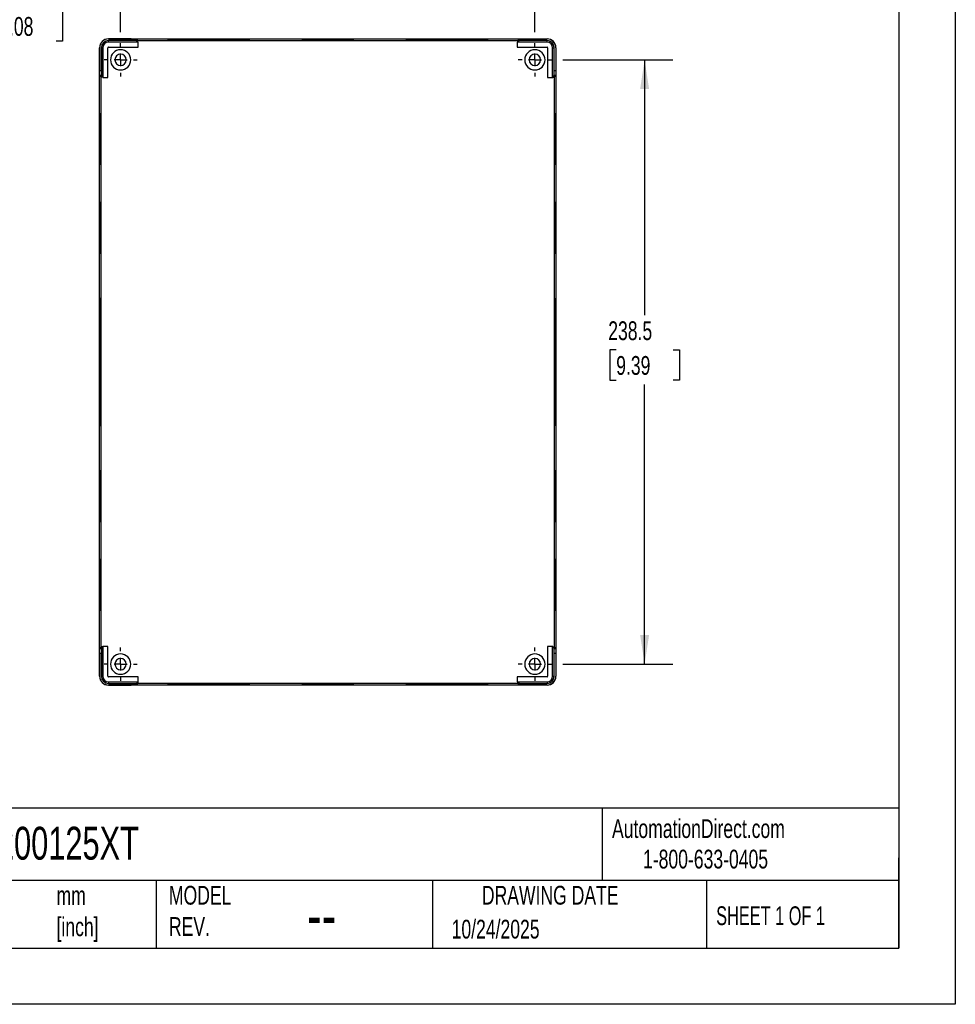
# Model space of a CAD drawing. Header units: millimetres. Extents: x 0 to 978, y 0 to 756.
# Tile 4 of 5: x 609 to 978, y 0 to 389. Entities that reach past the tile are written whole.
import ezdxf

# ---------------------------------------------------------------- set-up
doc = ezdxf.new("R2010")
doc.units = ezdxf.units.MM
doc.header["$LTSCALE"] = 3.5
doc.linetypes.add('CENTERX2', pattern=[20.32, 12.7, -2.54, 2.54, -2.54])
doc.layers.add('CENTER', color=40, linetype='CENTERX2')
doc.layers.add('DIMENSIONS', color=140, linetype='Continuous', lineweight=25)
doc.layers.add('TEXT', color=140, linetype='Continuous', lineweight=25)
doc.styles.add('SLDTEXTSTYLE0', font='TXT', dxfattribs={"width": 0.7})
doc.styles.add('SLDTEXTSTYLE1', font='TXT', dxfattribs={"width": 0.65})
doc.dimstyles.new('SLDDIMSTYLE0', dxfattribs={"dimtxt": 7.553027, "dimasz": 11.557, "dimexe": 0, "dimexo": 0.0625, "dimgap": 1.888257, "dimtad": 0, "dimtih": 1, "dimtoh": 1, "dimdec": 1, "dimrnd": 1e-09, "dimzin": 12, "dimdsep": 46, "dimtxsty": 'SLDTEXTSTYLE0', "dimsah": 1, "dimcen": 0.09, "dimadec": 0, "dimazin": 3, "dimtfac": 1, "dimtdec": 1, "dimtofl": 0, "dimtmove": 0, "dimatfit": 3, "dimfxl": 0, "dimfrac": 2, "dimtolj": 1, "dimtzin": 12, "dimarcsym": 0})
doc.dimstyles.new('SLDDIMSTYLE2', dxfattribs={"dimtxt": 7.553027, "dimasz": 11.557, "dimexe": 0, "dimexo": 0.0625, "dimgap": 1.888257, "dimtad": 0, "dimtih": 1, "dimtoh": 1, "dimdec": 1, "dimrnd": 1e-09, "dimzin": 4, "dimdsep": 46, "dimtxsty": 'SLDTEXTSTYLE0', "dimsah": 1, "dimcen": 0.09, "dimadec": 0, "dimazin": 1, "dimtfac": 1, "dimtdec": 1, "dimtmove": 0, "dimatfit": 0, "dimfxl": 0, "dimfrac": 2, "dimtolj": 1, "dimtzin": 12, "dimarcsym": 0})

# ---------------------------------------------------------------- blocks, each defined once
blk = doc.blocks.new('_D_8')
at = {"layer": 'DIMENSIONS'}
for p, q in [((567.19, 370.45), (567.19, 403.26)), ((569.19, 382.03), (569.19, 403.26)), ((567.19, 392.15), (544.96, 392.15)), ((569.19, 392.15), (590.36, 392.15)), ((600.59, 392.15), (598.06, 392.15)), ((598.06, 392.15), (598.06, 380.14)), ((623.04, 392.15), (625.58, 392.15)), ((625.58, 392.15), (625.58, 380.14)), ((598.06, 380.14), (600.59, 380.14)), ((625.58, 380.14), (623.04, 380.14))]:
    blk.add_line(p, q, dxfattribs=at)
for points in [[(567.19, 392.15), (555.63, 393.92), (555.63, 390.37)], [(569.19, 392.15), (580.74, 390.37), (580.74, 393.92)]]:
    blk.add_solid(points, dxfattribs=at)
at = {"layer": 'DIMENSIONS', "char_height": 7.408, "attachment_point": 1, "style": 'SLDTEXTSTYLE0'}
for s, insert in [('2.0', (603.74, 403.39)), ('0.08', (600.59, 389.69))]:
    blk.add_mtext(s, dxfattribs=dict(at, insert=insert))
blk = doc.blocks.new('_D_9')
at = {"layer": 'DIMENSIONS'}
for p, q in [((648.5, 383.77), (648.5, 417.24)), ((812, 383.77), (812, 417.24)), ((648.5, 406.13), (706.39, 406.13)), ((716.62, 406.13), (714.09, 406.13)), ((714.09, 406.13), (714.09, 394.12)), ((739.07, 406.13), (741.6, 406.13)), ((741.6, 406.13), (741.6, 394.12)), ((812, 406.13), (749.3, 406.13)), ((714.09, 394.12), (716.62, 394.12)), ((741.6, 394.12), (739.07, 394.12))]:
    blk.add_line(p, q, dxfattribs=at)
for points in [[(648.5, 406.13), (660.06, 404.35), (660.06, 407.9)], [(812, 406.13), (800.44, 407.9), (800.44, 404.35)]]:
    blk.add_solid(points, dxfattribs=at)
at = {"layer": 'DIMENSIONS', "char_height": 7.408, "attachment_point": 1, "style": 'SLDTEXTSTYLE0'}
for s, insert in [('163.5', (713.48, 417.37)), ('6.44', (716.62, 403.67))]:
    blk.add_mtext(s, dxfattribs=dict(at, insert=insert))
blk = doc.blocks.new('_D_10')
at = {"layer": 'DIMENSIONS'}
for p, q in [((822.99, 372.79), (866.41, 372.79)), ((855.3, 372.79), (855.3, 272.03)), ((844.08, 258.34), (841.54, 258.34)), ((841.54, 258.34), (841.54, 246.33)), ((866.52, 258.34), (869.06, 258.34)), ((869.06, 258.34), (869.06, 246.33)), ((841.54, 246.33), (844.08, 246.33)), ((869.06, 246.33), (866.52, 246.33)), ((855.3, 134.29), (855.3, 244.64)), ((822.99, 134.29), (866.41, 134.29))]:
    blk.add_line(p, q, dxfattribs=at)
for points in [[(855.3, 372.79), (853.52, 361.23), (857.08, 361.23)], [(855.3, 134.29), (857.08, 145.84), (853.52, 145.84)]]:
    blk.add_solid(points, dxfattribs=at)
at = {"layer": 'DIMENSIONS', "char_height": 7.408, "attachment_point": 1, "style": 'SLDTEXTSTYLE0'}
for s, insert in [('238.5', (840.94, 269.58)), ('9.39', (844.08, 255.88))]:
    blk.add_mtext(s, dxfattribs=dict(at, insert=insert))
blk = doc.blocks.new('SW_CENTERMARKSYMBOL_13')
at = {"layer": 'CENTER', "color": 0}
for p, q in [((0, 5.08), (0, 6.54)), ((-5.08, 0), (-6.54, 0)), ((0, 0), (-2.54, 0)), ((0, 0), (0, 2.54)), ((0, 0), (0, -2.54)), ((0, 0), (2.54, 0)), ((5.08, 0), (6.54, 0)), ((0, -5.08), (0, -6.54))]:
    blk.add_line(p, q, dxfattribs=at)
blk = doc.blocks.new('SW_CENTERMARKSYMBOL_14')
at = {"layer": 'CENTER', "color": 0}
for p, q in [((0, 5.08), (0, 6.54)), ((-5.08, 0), (-6.54, 0)), ((0, 0), (-2.54, 0)), ((0, 0), (0, 2.54)), ((0, 0), (0, -2.54)), ((0, 0), (2.54, 0)), ((5.08, 0), (6.54, 0)), ((0, -5.08), (0, -6.54))]:
    blk.add_line(p, q, dxfattribs=at)
blk = doc.blocks.new('SW_CENTERMARKSYMBOL_15')
at = {"layer": 'CENTER', "color": 0}
for p, q in [((0, 5.08), (0, 6.54)), ((-5.08, 0), (-6.54, 0)), ((0, 0), (-2.54, 0)), ((0, 0), (0, 2.54)), ((0, 0), (0, -2.54)), ((0, 0), (2.54, 0)), ((5.08, 0), (6.54, 0)), ((0, -5.08), (0, -6.54))]:
    blk.add_line(p, q, dxfattribs=at)
blk = doc.blocks.new('SW_CENTERMARKSYMBOL_16')
at = {"layer": 'CENTER', "color": 0}
for p, q in [((0, 5.08), (0, 6.54)), ((-5.08, 0), (-6.54, 0)), ((0, 0), (-2.54, 0)), ((0, 0), (0, 2.54)), ((0, 0), (0, -2.54)), ((0, 0), (2.54, 0)), ((5.08, 0), (6.54, 0)), ((0, -5.08), (0, -6.54))]:
    blk.add_line(p, q, dxfattribs=at)

msp = doc.modelspace()

# ---------------------------------------------------------------- linework, layer by layer
at = {"color": 7, "linetype": 'Continuous'}
for p, q in [((977.91, 755.66), (977.91, 0.01)), ((977.91, 0.01), (0.01, 0.01))]:
    msp.add_line(p, q, dxfattribs=at)
for p, q in [((643.7, 381.03), (643.7, 381.09)), ((643.7, 381.09), (816.8, 381.09)), ((652.72, 381.03), (643.7, 381.03)), ((652.72, 380.39), (652.72, 381.03)), ((655.29, 380.45), (654.72, 381.02)), ((654.72, 381.02), (654.72, 380.37)), ((805.78, 381.02), (805.22, 380.45)), ((805.78, 380.37), (805.78, 381.02)), ((807.78, 381.03), (816.8, 381.03)), ((807.78, 381.03), (807.78, 380.39)), ((816.8, 381.03), (816.8, 381.09)), ((640.2, 129.49), (640.2, 377.59)), ((640.25, 377.59), (640.2, 377.59)), ((640.25, 377.59), (640.25, 368.57)), ((641.5, 377.59), (640.9, 377.59)), ((640.9, 377.59), (640.9, 368.57)), ((641.5, 377.59), (641.5, 365.82)), ((643.47, 365.82), (643.47, 377.59)), ((643.47, 377.59), (643.49, 377.59)), ((643.49, 365.8), (643.49, 377.59)), ((643.7, 379.79), (643.7, 380.39)), ((652.72, 380.39), (643.7, 380.39)), ((655.47, 379.79), (643.7, 379.79)), ((643.7, 377.82), (655.47, 377.82)), ((643.7, 377.82), (643.7, 377.8)), ((643.7, 377.8), (655.49, 377.8)), ((655.29, 379.8), (654.72, 380.37)), ((655.29, 379.8), (655.29, 380.45)), ((655.29, 380.45), (805.22, 380.45)), ((655.49, 379.8), (655.29, 379.8)), ((655.47, 379.79), (655.49, 379.8)), ((655.47, 377.82), (655.47, 379.79)), ((655.47, 377.82), (655.49, 377.8)), ((655.49, 377.8), (655.49, 379.8)), ((683.25, 380.65), (683.25, 380.85)), ((683.25, 380.57), (683.25, 380.6)), ((730.25, 380.56), (730.25, 380.74)), ((777.25, 380.65), (777.25, 380.85)), ((777.25, 380.57), (777.25, 380.6)), ((805.03, 379.79), (805.02, 379.8)), ((805.22, 379.8), (805.02, 379.8)), ((805.02, 379.8), (805.02, 377.8)), ((805.03, 377.82), (805.02, 377.8)), ((805.02, 377.8), (816.8, 377.8)), ((805.03, 379.79), (805.03, 377.82)), ((816.8, 379.79), (805.03, 379.79)), ((805.03, 377.82), (816.8, 377.82)), ((805.22, 379.8), (805.22, 380.45)), ((805.22, 379.8), (805.78, 380.37)), ((816.8, 380.39), (807.78, 380.39)), ((816.8, 379.79), (816.8, 380.39)), ((816.8, 377.82), (816.8, 377.8)), ((817.03, 377.59), (817.02, 377.59)), ((817.02, 377.59), (817.02, 365.8)), ((817.03, 377.59), (817.03, 365.82)), ((819, 365.82), (819, 377.59)), ((819, 377.59), (819.6, 377.59)), ((819.6, 368.57), (819.6, 377.59)), ((820.25, 377.59), (820.25, 368.57)), ((820.25, 377.59), (820.3, 377.59)), ((820.3, 377.59), (820.3, 129.49)), ((640.25, 368.57), (640.9, 368.57)), ((640.27, 366.57), (640.84, 366)), ((640.92, 366.57), (640.27, 366.57)), ((640.84, 141.07), (640.84, 366)), ((641.49, 366), (640.84, 366)), ((641.49, 366), (640.92, 366.57)), ((641.49, 366), (641.49, 365.8)), ((641.5, 365.82), (641.49, 365.8)), ((641.49, 365.8), (643.49, 365.8)), ((641.5, 365.82), (643.47, 365.82)), ((643.47, 365.82), (643.49, 365.8)), ((817.03, 365.82), (817.02, 365.8)), ((817.02, 365.8), (819.02, 365.8)), ((817.03, 365.82), (819, 365.82)), ((819, 365.82), (819.02, 365.8)), ((819.02, 366), (819.58, 366.57)), ((819.02, 365.8), (819.02, 366)), ((819.02, 366), (819.66, 366)), ((820.23, 366.57), (819.58, 366.57)), ((819.6, 368.57), (820.25, 368.57)), ((819.66, 366), (820.23, 366.57)), ((819.66, 366), (819.66, 141.07)), ((640.44, 341.54), (640.26, 341.54)), ((640.74, 341.54), (640.56, 341.54)), ((819.77, 341.54), (819.95, 341.54)), ((820.06, 341.54), (820.24, 341.54)), ((640.44, 306.54), (640.26, 306.54)), ((640.74, 306.54), (640.56, 306.54)), ((819.77, 306.54), (819.95, 306.54)), ((820.06, 306.54), (820.24, 306.54)), ((640.49, 253.54), (640.29, 253.54)), ((640.73, 253.54), (640.57, 253.54)), ((819.78, 253.54), (819.94, 253.54)), ((820.02, 253.54), (820.22, 253.54)), ((640.44, 200.54), (640.26, 200.54)), ((640.74, 200.54), (640.56, 200.54)), ((819.77, 200.54), (819.95, 200.54)), ((820.06, 200.54), (820.24, 200.54)), ((640.44, 165.54), (640.26, 165.54)), ((640.74, 165.54), (640.56, 165.54)), ((819.77, 165.54), (819.95, 165.54)), ((820.06, 165.54), (820.24, 165.54)), ((640.84, 141.07), (640.27, 140.5)), ((640.27, 140.5), (640.92, 140.5)), ((641.49, 141.07), (640.84, 141.07)), ((641.49, 141.07), (640.92, 140.5)), ((641.49, 141.27), (641.49, 141.07)), ((641.5, 141.25), (641.49, 141.27)), ((643.49, 141.27), (641.49, 141.27)), ((643.47, 141.25), (641.5, 141.25)), ((641.5, 141.25), (641.5, 129.49)), ((643.47, 141.25), (643.49, 141.27)), ((643.47, 129.49), (643.47, 141.25)), ((643.49, 129.49), (643.49, 141.27)), ((817.03, 141.25), (817.02, 141.27)), ((817.02, 141.27), (817.02, 129.49)), ((819.02, 141.27), (817.02, 141.27)), ((817.03, 141.25), (817.03, 129.49)), ((819, 141.25), (817.03, 141.25)), ((819, 141.25), (819.02, 141.27)), ((819, 129.49), (819, 141.25)), ((819.02, 141.07), (819.02, 141.27)), ((819.02, 141.07), (819.58, 140.5)), ((819.02, 141.07), (819.66, 141.07)), ((819.58, 140.5), (820.23, 140.5)), ((820.23, 140.5), (819.66, 141.07)), ((640.25, 138.5), (640.25, 129.49)), ((640.9, 138.5), (640.25, 138.5)), ((640.9, 138.5), (640.9, 129.49)), ((819.6, 129.49), (819.6, 138.5)), ((820.25, 138.5), (819.6, 138.5)), ((820.25, 138.5), (820.25, 129.49)), ((640.25, 129.49), (640.2, 129.49)), ((641.5, 129.49), (640.9, 129.49)), ((643.47, 129.49), (643.49, 129.49)), ((643.7, 129.25), (643.7, 129.27)), ((655.49, 129.27), (643.7, 129.27)), ((655.47, 129.25), (643.7, 129.25)), ((655.47, 129.25), (655.49, 129.27)), ((655.47, 127.29), (655.47, 129.25)), ((655.49, 127.27), (655.49, 129.27)), ((805.03, 129.25), (805.02, 129.27)), ((816.8, 129.27), (805.02, 129.27)), ((805.02, 129.27), (805.02, 127.27)), ((805.03, 129.25), (805.03, 127.29)), ((816.8, 129.25), (805.03, 129.25)), ((816.8, 129.25), (816.8, 129.27)), ((817.03, 129.49), (817.02, 129.49)), ((819, 129.49), (819.6, 129.49)), ((820.25, 129.49), (820.3, 129.49)), ((643.7, 127.29), (643.7, 126.69)), ((643.7, 127.29), (655.47, 127.29)), ((643.7, 126.69), (652.72, 126.69)), ((643.7, 126.04), (643.7, 125.99)), ((643.7, 126.04), (652.72, 126.04)), ((816.8, 125.99), (643.7, 125.99)), ((652.72, 126.04), (652.72, 126.69)), ((655.29, 127.27), (654.72, 126.7)), ((654.72, 126.7), (654.72, 126.06)), ((654.72, 126.06), (655.29, 126.62)), ((655.29, 127.27), (655.49, 127.27)), ((655.29, 127.27), (655.29, 126.62)), ((805.22, 126.62), (655.29, 126.62)), ((655.47, 127.29), (655.49, 127.27)), ((683.25, 126.5), (683.25, 126.47)), ((683.25, 126.42), (683.25, 126.22)), ((730.25, 126.51), (730.25, 126.33)), ((777.25, 126.5), (777.25, 126.47)), ((777.25, 126.42), (777.25, 126.22)), ((805.03, 127.29), (805.02, 127.27)), ((805.02, 127.27), (805.22, 127.27)), ((805.03, 127.29), (816.8, 127.29)), ((805.22, 127.27), (805.78, 126.7)), ((805.22, 127.27), (805.22, 126.62)), ((805.22, 126.62), (805.78, 126.06)), ((805.78, 126.06), (805.78, 126.7)), ((807.78, 126.69), (816.8, 126.69)), ((807.78, 126.69), (807.78, 126.04)), ((816.8, 126.04), (807.78, 126.04)), ((816.8, 127.29), (816.8, 126.69)), ((816.8, 126.04), (816.8, 125.99))]:
    msp.add_line(p, q)
at = {"flags": 128}
for points in [[(683.25, 380.57), (681.29, 380.57), (679.36, 380.57), (677.49, 380.58), (675.7, 380.59), (674.02, 380.6), (672.48, 380.61), (671.09, 380.62), (669.88, 380.63), (668.86, 380.65), (668.06, 380.66), (667.47, 380.68), (667.12, 380.69), (667, 380.71), (667.12, 380.73), (667.47, 380.75), (668.06, 380.76), (668.86, 380.78), (669.88, 380.79), (671.09, 380.81), (672.48, 380.82), (674.02, 380.83), (675.7, 380.84), (677.49, 380.84), (679.36, 380.85), (681.29, 380.85), (683.25, 380.85)], [(671.73, 380.61), (672.48, 380.62), (674.02, 380.63), (675.7, 380.64), (677.49, 380.64), (679.36, 380.65), (681.29, 380.65), (683.25, 380.65)], [(676.83, 380.58), (677.23, 380.58), (678.6, 380.59), (680.08, 380.6), (681.65, 380.6), (683.25, 380.6)], [(683.25, 380.85), (685.21, 380.85), (687.14, 380.85), (689.01, 380.84), (690.8, 380.84), (692.48, 380.83), (694.03, 380.82), (695.42, 380.81), (696.63, 380.79), (697.64, 380.78), (698.45, 380.76), (699.03, 380.75), (699.38, 380.73), (699.5, 380.71), (699.38, 380.69), (699.03, 380.68), (698.45, 380.66), (697.64, 380.65), (696.63, 380.63), (695.42, 380.62), (694.03, 380.61), (692.48, 380.6), (690.8, 380.59), (689.01, 380.58), (687.14, 380.57), (685.21, 380.57), (683.25, 380.57)], [(683.25, 380.65), (685.21, 380.65), (687.14, 380.65), (689.01, 380.64), (690.8, 380.64), (692.48, 380.63), (694.03, 380.62), (694.77, 380.61)], [(683.25, 380.6), (684.86, 380.6), (686.42, 380.6), (687.91, 380.59), (689.28, 380.58), (689.67, 380.58)], [(730.25, 380.56), (728.65, 380.56), (727.08, 380.57), (725.6, 380.57), (724.23, 380.58), (723, 380.59), (721.96, 380.6), (721.12, 380.61), (720.5, 380.62), (720.13, 380.64), (720, 380.65), (720.13, 380.66), (720.5, 380.68), (721.12, 380.69), (721.96, 380.7), (723, 380.71), (724.23, 380.72), (725.6, 380.73), (727.08, 380.74), (728.65, 380.74), (730.25, 380.74)], [(730.25, 380.74), (731.86, 380.74), (733.42, 380.74), (734.91, 380.73), (736.28, 380.72), (737.5, 380.71), (738.54, 380.7), (739.38, 380.69), (740, 380.68), (740.38, 380.66), (740.5, 380.65), (740.38, 380.64), (740, 380.62), (739.38, 380.61), (738.54, 380.6), (737.5, 380.59), (736.28, 380.58), (734.91, 380.57), (733.42, 380.57), (731.86, 380.56), (730.25, 380.56)], [(777.25, 380.57), (775.29, 380.57), (773.36, 380.57), (771.49, 380.58), (769.7, 380.59), (768.02, 380.6), (766.48, 380.61), (765.09, 380.62), (763.88, 380.63), (762.86, 380.65), (762.06, 380.66), (761.47, 380.68), (761.12, 380.69), (761, 380.71), (761.12, 380.73), (761.47, 380.75), (762.06, 380.76), (762.86, 380.78), (763.88, 380.79), (765.09, 380.81), (766.48, 380.82), (768.02, 380.83), (769.7, 380.84), (771.49, 380.84), (773.36, 380.85), (775.29, 380.85), (777.25, 380.85)], [(765.73, 380.61), (766.48, 380.62), (768.02, 380.63), (769.7, 380.64), (771.49, 380.64), (773.36, 380.65), (775.29, 380.65), (777.25, 380.65)], [(770.83, 380.58), (771.23, 380.58), (772.6, 380.59), (774.08, 380.6), (775.65, 380.6), (777.25, 380.6)], [(777.25, 380.85), (779.21, 380.85), (781.14, 380.85), (783.01, 380.84), (784.8, 380.84), (786.48, 380.83), (788.03, 380.82), (789.42, 380.81), (790.63, 380.79), (791.64, 380.78), (792.45, 380.76), (793.03, 380.75), (793.38, 380.73), (793.5, 380.71), (793.38, 380.69), (793.03, 380.68), (792.45, 380.66), (791.64, 380.65), (790.63, 380.63), (789.42, 380.62), (788.03, 380.61), (786.48, 380.6), (784.8, 380.59), (783.01, 380.58), (781.14, 380.57), (779.21, 380.57), (777.25, 380.57)], [(777.25, 380.65), (779.21, 380.65), (781.14, 380.65), (783.01, 380.64), (784.8, 380.64), (786.48, 380.63), (788.03, 380.62), (788.77, 380.61)], [(777.25, 380.6), (778.86, 380.6), (780.42, 380.6), (781.91, 380.59), (783.28, 380.58), (783.67, 380.58)], [(640.26, 341.54), (640.26, 343.14), (640.27, 344.7), (640.27, 346.19), (640.28, 347.56), (640.29, 348.79), (640.3, 349.83), (640.31, 350.67), (640.32, 351.29), (640.34, 351.66), (640.35, 351.79), (640.36, 351.66), (640.38, 351.29), (640.39, 350.67), (640.4, 349.83), (640.41, 348.79), (640.42, 347.56), (640.43, 346.19), (640.44, 344.7), (640.44, 343.14), (640.44, 341.54)], [(640.56, 341.54), (640.56, 343.14), (640.56, 344.7), (640.57, 346.19), (640.57, 347.56), (640.58, 348.79), (640.59, 349.83), (640.61, 350.67), (640.62, 351.29), (640.63, 351.66), (640.65, 351.79), (640.66, 351.66), (640.67, 351.29), (640.69, 350.67), (640.7, 349.83), (640.71, 348.79), (640.72, 347.56), (640.73, 346.19), (640.73, 344.7), (640.74, 343.14), (640.74, 341.54)], [(819.95, 341.54), (819.94, 343.14), (819.94, 344.7), (819.94, 346.19), (819.93, 347.56), (819.92, 348.79), (819.91, 349.83), (819.9, 350.67), (819.88, 351.29), (819.87, 351.66), (819.86, 351.79), (819.84, 351.66), (819.83, 351.29), (819.82, 350.67), (819.8, 349.83), (819.79, 348.79), (819.78, 347.56), (819.78, 346.19), (819.77, 344.7), (819.77, 343.14), (819.77, 341.54)], [(820.24, 341.54), (820.24, 343.14), (820.24, 344.7), (820.23, 346.19), (820.23, 347.56), (820.22, 348.79), (820.21, 349.83), (820.19, 350.67), (820.18, 351.29), (820.17, 351.66), (820.15, 351.79), (820.14, 351.66), (820.13, 351.29), (820.11, 350.67), (820.1, 349.83), (820.09, 348.79), (820.08, 347.56), (820.07, 346.19), (820.07, 344.7), (820.06, 343.14), (820.06, 341.54)], [(640.44, 341.54), (640.44, 339.93), (640.44, 338.37), (640.43, 336.88), (640.42, 335.51), (640.41, 334.29), (640.4, 333.24), (640.39, 332.4), (640.38, 331.79), (640.36, 331.41), (640.35, 331.29), (640.34, 331.41), (640.32, 331.79), (640.31, 332.4), (640.3, 333.24), (640.29, 334.29), (640.28, 335.51), (640.27, 336.88), (640.27, 338.37), (640.26, 339.93), (640.26, 341.54)], [(640.74, 341.54), (640.74, 339.93), (640.73, 338.37), (640.73, 336.88), (640.72, 335.51), (640.71, 334.29), (640.7, 333.24), (640.69, 332.4), (640.67, 331.79), (640.66, 331.41), (640.65, 331.29), (640.63, 331.41), (640.62, 331.79), (640.61, 332.4), (640.59, 333.24), (640.58, 334.29), (640.57, 335.51), (640.57, 336.88), (640.56, 338.37), (640.56, 339.93), (640.56, 341.54)], [(819.77, 341.54), (819.77, 339.93), (819.77, 338.37), (819.78, 336.88), (819.78, 335.51), (819.79, 334.29), (819.8, 333.24), (819.82, 332.4), (819.83, 331.79), (819.84, 331.41), (819.86, 331.29), (819.87, 331.41), (819.88, 331.79), (819.9, 332.4), (819.91, 333.24), (819.92, 334.29), (819.93, 335.51), (819.94, 336.88), (819.94, 338.37), (819.94, 339.93), (819.95, 341.54)], [(820.06, 341.54), (820.06, 339.93), (820.07, 338.37), (820.07, 336.88), (820.08, 335.51), (820.09, 334.29), (820.1, 333.24), (820.11, 332.4), (820.13, 331.79), (820.14, 331.41), (820.15, 331.29), (820.17, 331.41), (820.18, 331.79), (820.19, 332.4), (820.21, 333.24), (820.22, 334.29), (820.23, 335.51), (820.23, 336.88), (820.24, 338.37), (820.24, 339.93), (820.24, 341.54)], [(640.26, 306.54), (640.26, 308.14), (640.27, 309.7), (640.27, 311.19), (640.28, 312.56), (640.29, 313.79), (640.3, 314.83), (640.31, 315.67), (640.32, 316.29), (640.34, 316.66), (640.35, 316.79), (640.36, 316.66), (640.38, 316.29), (640.39, 315.67), (640.4, 314.83), (640.41, 313.79), (640.42, 312.56), (640.43, 311.19), (640.44, 309.7), (640.44, 308.14), (640.44, 306.54)], [(640.56, 306.54), (640.56, 308.14), (640.56, 309.7), (640.57, 311.19), (640.57, 312.56), (640.58, 313.79), (640.59, 314.83), (640.61, 315.67), (640.62, 316.29), (640.63, 316.66), (640.65, 316.79), (640.66, 316.66), (640.67, 316.29), (640.69, 315.67), (640.7, 314.83), (640.71, 313.79), (640.72, 312.56), (640.73, 311.19), (640.73, 309.7), (640.74, 308.14), (640.74, 306.54)], [(819.95, 306.54), (819.94, 308.14), (819.94, 309.7), (819.94, 311.19), (819.93, 312.56), (819.92, 313.79), (819.91, 314.83), (819.9, 315.67), (819.88, 316.29), (819.87, 316.66), (819.86, 316.79), (819.84, 316.66), (819.83, 316.29), (819.82, 315.67), (819.8, 314.83), (819.79, 313.79), (819.78, 312.56), (819.78, 311.19), (819.77, 309.7), (819.77, 308.14), (819.77, 306.54)], [(820.24, 306.54), (820.24, 308.14), (820.24, 309.7), (820.23, 311.19), (820.23, 312.56), (820.22, 313.79), (820.21, 314.83), (820.19, 315.67), (820.18, 316.29), (820.17, 316.66), (820.15, 316.79), (820.14, 316.66), (820.13, 316.29), (820.11, 315.67), (820.1, 314.83), (820.09, 313.79), (820.08, 312.56), (820.07, 311.19), (820.07, 309.7), (820.06, 308.14), (820.06, 306.54)], [(640.44, 306.54), (640.44, 304.93), (640.44, 303.37), (640.43, 301.88), (640.42, 300.51), (640.41, 299.29), (640.4, 298.24), (640.39, 297.4), (640.38, 296.79), (640.36, 296.41), (640.35, 296.29), (640.34, 296.41), (640.32, 296.79), (640.31, 297.4), (640.3, 298.24), (640.29, 299.29), (640.28, 300.51), (640.27, 301.88), (640.27, 303.37), (640.26, 304.93), (640.26, 306.54)], [(640.74, 306.54), (640.74, 304.93), (640.73, 303.37), (640.73, 301.88), (640.72, 300.51), (640.71, 299.29), (640.7, 298.24), (640.69, 297.4), (640.67, 296.79), (640.66, 296.41), (640.65, 296.29), (640.63, 296.41), (640.62, 296.79), (640.61, 297.4), (640.59, 298.24), (640.58, 299.29), (640.57, 300.51), (640.57, 301.88), (640.56, 303.37), (640.56, 304.93), (640.56, 306.54)], [(819.77, 306.54), (819.77, 304.93), (819.77, 303.37), (819.78, 301.88), (819.78, 300.51), (819.79, 299.29), (819.8, 298.24), (819.82, 297.4), (819.83, 296.79), (819.84, 296.41), (819.86, 296.29), (819.87, 296.41), (819.88, 296.79), (819.9, 297.4), (819.91, 298.24), (819.92, 299.29), (819.93, 300.51), (819.94, 301.88), (819.94, 303.37), (819.94, 304.93), (819.95, 306.54)], [(820.06, 306.54), (820.06, 304.93), (820.07, 303.37), (820.07, 301.88), (820.08, 300.51), (820.09, 299.29), (820.1, 298.24), (820.11, 297.4), (820.13, 296.79), (820.14, 296.41), (820.15, 296.29), (820.17, 296.41), (820.18, 296.79), (820.19, 297.4), (820.21, 298.24), (820.22, 299.29), (820.23, 300.51), (820.23, 301.88), (820.24, 303.37), (820.24, 304.93), (820.24, 306.54)], [(640.29, 253.54), (640.29, 256.01), (640.29, 258.46), (640.3, 260.87), (640.3, 263.2), (640.31, 265.44), (640.32, 267.57), (640.34, 269.56), (640.35, 271.39), (640.37, 273.06), (640.38, 274.53), (640.4, 275.81), (640.42, 276.87), (640.44, 277.7), (640.46, 278.3), (640.49, 278.67), (640.51, 278.79), (640.53, 278.67), (640.55, 278.3), (640.57, 277.7), (640.59, 276.87), (640.61, 275.81), (640.63, 274.53), (640.65, 273.06), (640.66, 271.39), (640.68, 269.56), (640.69, 267.57), (640.7, 265.44), (640.71, 263.2), (640.72, 260.87), (640.72, 258.46), (640.73, 256.01), (640.73, 253.54)], [(640.49, 253.54), (640.49, 256.01), (640.49, 258.46), (640.5, 260.87), (640.5, 263.2), (640.51, 265.44), (640.52, 267.57), (640.54, 269.56), (640.55, 271.39), (640.57, 273.06), (640.58, 274.53), (640.6, 275.81), (640.61, 276.04)], [(820.22, 253.54), (820.22, 256.01), (820.21, 258.46), (820.21, 260.87), (820.2, 263.2), (820.19, 265.44), (820.18, 267.57), (820.17, 269.56), (820.15, 271.39), (820.14, 273.06), (820.12, 274.53), (820.1, 275.81), (820.08, 276.87), (820.06, 277.7), (820.04, 278.3), (820.02, 278.67), (820, 278.79), (819.97, 278.67), (819.95, 278.3), (819.93, 277.7), (819.91, 276.87), (819.89, 275.81), (819.87, 274.53), (819.86, 273.06), (819.84, 271.39), (819.83, 269.56), (819.81, 267.57), (819.8, 265.44), (819.79, 263.2), (819.79, 260.87), (819.78, 258.46), (819.78, 256.01), (819.78, 253.54)], [(820.02, 253.54), (820.02, 256.01), (820.01, 258.46), (820.01, 260.87), (820, 263.2), (819.99, 265.44), (819.98, 267.57), (819.97, 269.56), (819.95, 271.39), (819.94, 273.06), (819.92, 274.53), (819.9, 275.81), (819.9, 276.04)], [(640.57, 253.54), (640.57, 255.5), (640.57, 257.43), (640.57, 259.3), (640.58, 261.09), (640.59, 262.77), (640.6, 264.31), (640.61, 265.7), (640.63, 266.91), (640.64, 267.93), (640.66, 268.73), (640.67, 269.32), (640.68, 269.45)], [(819.94, 253.54), (819.94, 255.5), (819.93, 257.43), (819.93, 259.3), (819.92, 261.09), (819.91, 262.77), (819.9, 264.31), (819.89, 265.7), (819.88, 266.91), (819.86, 267.93), (819.85, 268.73), (819.83, 269.32), (819.83, 269.45)], [(640.73, 253.54), (640.73, 251.06), (640.72, 248.61), (640.72, 246.21), (640.71, 243.87), (640.7, 241.63), (640.69, 239.51), (640.68, 237.52), (640.66, 235.68), (640.65, 234.02), (640.63, 232.54), (640.61, 231.27), (640.59, 230.21), (640.57, 229.37), (640.55, 228.77), (640.53, 228.41), (640.51, 228.29), (640.49, 228.41), (640.46, 228.77), (640.44, 229.37), (640.42, 230.21), (640.4, 231.27), (640.38, 232.54), (640.37, 234.02), (640.35, 235.68), (640.34, 237.52), (640.32, 239.51), (640.31, 241.63), (640.3, 243.87), (640.3, 246.21), (640.29, 248.61), (640.29, 251.06), (640.29, 253.54)], [(640.61, 231.04), (640.6, 231.27), (640.58, 232.54), (640.57, 234.02), (640.55, 235.68), (640.54, 237.52), (640.52, 239.51), (640.51, 241.63), (640.5, 243.87), (640.5, 246.21), (640.49, 248.61), (640.49, 251.06), (640.49, 253.54)], [(640.68, 237.63), (640.67, 237.76), (640.66, 238.34), (640.64, 239.15), (640.63, 240.16), (640.61, 241.37), (640.6, 242.76), (640.59, 244.31), (640.58, 245.99), (640.57, 247.77), (640.57, 249.65), (640.57, 251.58), (640.57, 253.54)], [(819.78, 253.54), (819.78, 251.06), (819.78, 248.61), (819.79, 246.21), (819.79, 243.87), (819.8, 241.63), (819.81, 239.51), (819.83, 237.52), (819.84, 235.68), (819.86, 234.02), (819.87, 232.54), (819.89, 231.27), (819.91, 230.21), (819.93, 229.37), (819.95, 228.77), (819.97, 228.41), (820, 228.29), (820.02, 228.41), (820.04, 228.77), (820.06, 229.37), (820.08, 230.21), (820.1, 231.27), (820.12, 232.54), (820.14, 234.02), (820.15, 235.68), (820.17, 237.52), (820.18, 239.51), (820.19, 241.63), (820.2, 243.87), (820.21, 246.21), (820.21, 248.61), (820.22, 251.06), (820.22, 253.54)], [(819.83, 237.63), (819.83, 237.76), (819.85, 238.34), (819.86, 239.15), (819.88, 240.16), (819.89, 241.37), (819.9, 242.76), (819.91, 244.31), (819.92, 245.99), (819.93, 247.77), (819.93, 249.65), (819.94, 251.58), (819.94, 253.54)], [(819.9, 231.04), (819.9, 231.27), (819.92, 232.54), (819.94, 234.02), (819.95, 235.68), (819.97, 237.52), (819.98, 239.51), (819.99, 241.63), (820, 243.87), (820.01, 246.21), (820.01, 248.61), (820.02, 251.06), (820.02, 253.54)], [(640.26, 200.54), (640.26, 202.14), (640.27, 203.7), (640.27, 205.19), (640.28, 206.56), (640.29, 207.79), (640.3, 208.83), (640.31, 209.67), (640.32, 210.29), (640.34, 210.66), (640.35, 210.79), (640.36, 210.66), (640.38, 210.29), (640.39, 209.67), (640.4, 208.83), (640.41, 207.79), (640.42, 206.56), (640.43, 205.19), (640.44, 203.7), (640.44, 202.14), (640.44, 200.54)], [(640.56, 200.54), (640.56, 202.14), (640.56, 203.7), (640.57, 205.19), (640.57, 206.56), (640.58, 207.79), (640.59, 208.83), (640.61, 209.67), (640.62, 210.29), (640.63, 210.66), (640.65, 210.79), (640.66, 210.66), (640.67, 210.29), (640.69, 209.67), (640.7, 208.83), (640.71, 207.79), (640.72, 206.56), (640.73, 205.19), (640.73, 203.7), (640.74, 202.14), (640.74, 200.54)], [(819.95, 200.54), (819.94, 202.14), (819.94, 203.7), (819.94, 205.19), (819.93, 206.56), (819.92, 207.79), (819.91, 208.83), (819.9, 209.67), (819.88, 210.29), (819.87, 210.66), (819.86, 210.79), (819.84, 210.66), (819.83, 210.29), (819.82, 209.67), (819.8, 208.83), (819.79, 207.79), (819.78, 206.56), (819.78, 205.19), (819.77, 203.7), (819.77, 202.14), (819.77, 200.54)], [(820.24, 200.54), (820.24, 202.14), (820.24, 203.7), (820.23, 205.19), (820.23, 206.56), (820.22, 207.79), (820.21, 208.83), (820.19, 209.67), (820.18, 210.29), (820.17, 210.66), (820.15, 210.79), (820.14, 210.66), (820.13, 210.29), (820.11, 209.67), (820.1, 208.83), (820.09, 207.79), (820.08, 206.56), (820.07, 205.19), (820.07, 203.7), (820.06, 202.14), (820.06, 200.54)], [(640.44, 200.54), (640.44, 198.93), (640.44, 197.37), (640.43, 195.88), (640.42, 194.51), (640.41, 193.29), (640.4, 192.24), (640.39, 191.4), (640.38, 190.79), (640.36, 190.41), (640.35, 190.29), (640.34, 190.41), (640.32, 190.79), (640.31, 191.4), (640.3, 192.24), (640.29, 193.29), (640.28, 194.51), (640.27, 195.88), (640.27, 197.37), (640.26, 198.93), (640.26, 200.54)], [(640.74, 200.54), (640.74, 198.93), (640.73, 197.37), (640.73, 195.88), (640.72, 194.51), (640.71, 193.29), (640.7, 192.24), (640.69, 191.4), (640.67, 190.79), (640.66, 190.41), (640.65, 190.29), (640.63, 190.41), (640.62, 190.79), (640.61, 191.4), (640.59, 192.24), (640.58, 193.29), (640.57, 194.51), (640.57, 195.88), (640.56, 197.37), (640.56, 198.93), (640.56, 200.54)], [(819.77, 200.54), (819.77, 198.93), (819.77, 197.37), (819.78, 195.88), (819.78, 194.51), (819.79, 193.29), (819.8, 192.24), (819.82, 191.4), (819.83, 190.79), (819.84, 190.41), (819.86, 190.29), (819.87, 190.41), (819.88, 190.79), (819.9, 191.4), (819.91, 192.24), (819.92, 193.29), (819.93, 194.51), (819.94, 195.88), (819.94, 197.37), (819.94, 198.93), (819.95, 200.54)], [(820.06, 200.54), (820.06, 198.93), (820.07, 197.37), (820.07, 195.88), (820.08, 194.51), (820.09, 193.29), (820.1, 192.24), (820.11, 191.4), (820.13, 190.79), (820.14, 190.41), (820.15, 190.29), (820.17, 190.41), (820.18, 190.79), (820.19, 191.4), (820.21, 192.24), (820.22, 193.29), (820.23, 194.51), (820.23, 195.88), (820.24, 197.37), (820.24, 198.93), (820.24, 200.54)], [(640.26, 165.54), (640.26, 167.14), (640.27, 168.7), (640.27, 170.19), (640.28, 171.56), (640.29, 172.79), (640.3, 173.83), (640.31, 174.67), (640.32, 175.29), (640.34, 175.66), (640.35, 175.79), (640.36, 175.66), (640.38, 175.29), (640.39, 174.67), (640.4, 173.83), (640.41, 172.79), (640.42, 171.56), (640.43, 170.19), (640.44, 168.7), (640.44, 167.14), (640.44, 165.54)], [(640.56, 165.54), (640.56, 167.14), (640.56, 168.7), (640.57, 170.19), (640.57, 171.56), (640.58, 172.79), (640.59, 173.83), (640.61, 174.67), (640.62, 175.29), (640.63, 175.66), (640.65, 175.79), (640.66, 175.66), (640.67, 175.29), (640.69, 174.67), (640.7, 173.83), (640.71, 172.79), (640.72, 171.56), (640.73, 170.19), (640.73, 168.7), (640.74, 167.14), (640.74, 165.54)], [(819.95, 165.54), (819.94, 167.14), (819.94, 168.7), (819.94, 170.19), (819.93, 171.56), (819.92, 172.79), (819.91, 173.83), (819.9, 174.67), (819.88, 175.29), (819.87, 175.66), (819.86, 175.79), (819.84, 175.66), (819.83, 175.29), (819.82, 174.67), (819.8, 173.83), (819.79, 172.79), (819.78, 171.56), (819.78, 170.19), (819.77, 168.7), (819.77, 167.14), (819.77, 165.54)], [(820.24, 165.54), (820.24, 167.14), (820.24, 168.7), (820.23, 170.19), (820.23, 171.56), (820.22, 172.79), (820.21, 173.83), (820.19, 174.67), (820.18, 175.29), (820.17, 175.66), (820.15, 175.79), (820.14, 175.66), (820.13, 175.29), (820.11, 174.67), (820.1, 173.83), (820.09, 172.79), (820.08, 171.56), (820.07, 170.19), (820.07, 168.7), (820.06, 167.14), (820.06, 165.54)], [(640.44, 165.54), (640.44, 163.93), (640.44, 162.37), (640.43, 160.88), (640.42, 159.51), (640.41, 158.29), (640.4, 157.24), (640.39, 156.4), (640.38, 155.79), (640.36, 155.41), (640.35, 155.29), (640.34, 155.41), (640.32, 155.79), (640.31, 156.4), (640.3, 157.24), (640.29, 158.29), (640.28, 159.51), (640.27, 160.88), (640.27, 162.37), (640.26, 163.93), (640.26, 165.54)], [(640.74, 165.54), (640.74, 163.93), (640.73, 162.37), (640.73, 160.88), (640.72, 159.51), (640.71, 158.29), (640.7, 157.24), (640.69, 156.4), (640.67, 155.79), (640.66, 155.41), (640.65, 155.29), (640.63, 155.41), (640.62, 155.79), (640.61, 156.4), (640.59, 157.24), (640.58, 158.29), (640.57, 159.51), (640.57, 160.88), (640.56, 162.37), (640.56, 163.93), (640.56, 165.54)], [(819.77, 165.54), (819.77, 163.93), (819.77, 162.37), (819.78, 160.88), (819.78, 159.51), (819.79, 158.29), (819.8, 157.24), (819.82, 156.4), (819.83, 155.79), (819.84, 155.41), (819.86, 155.29), (819.87, 155.41), (819.88, 155.79), (819.9, 156.4), (819.91, 157.24), (819.92, 158.29), (819.93, 159.51), (819.94, 160.88), (819.94, 162.37), (819.94, 163.93), (819.95, 165.54)], [(820.06, 165.54), (820.06, 163.93), (820.07, 162.37), (820.07, 160.88), (820.08, 159.51), (820.09, 158.29), (820.1, 157.24), (820.11, 156.4), (820.13, 155.79), (820.14, 155.41), (820.15, 155.29), (820.17, 155.41), (820.18, 155.79), (820.19, 156.4), (820.21, 157.24), (820.22, 158.29), (820.23, 159.51), (820.23, 160.88), (820.24, 162.37), (820.24, 163.93), (820.24, 165.54)], [(683.25, 126.5), (681.29, 126.5), (679.36, 126.5), (677.49, 126.5), (675.7, 126.49), (674.02, 126.48), (672.48, 126.47), (671.09, 126.46), (669.88, 126.44), (668.86, 126.43), (668.06, 126.41), (667.47, 126.4), (667.12, 126.38), (667, 126.36), (667.12, 126.35), (667.47, 126.33), (668.06, 126.31), (668.86, 126.3), (669.88, 126.28), (671.09, 126.27), (672.48, 126.26), (674.02, 126.25), (675.7, 126.24), (677.49, 126.23), (679.36, 126.22), (681.29, 126.22), (683.25, 126.22)], [(671.73, 126.46), (672.48, 126.46), (674.02, 126.45), (675.7, 126.44), (677.49, 126.43), (679.36, 126.42), (681.29, 126.42), (683.25, 126.42)], [(676.83, 126.49), (677.23, 126.49), (678.6, 126.48), (680.08, 126.48), (681.65, 126.47), (683.25, 126.47)], [(683.25, 126.22), (685.21, 126.22), (687.14, 126.22), (689.01, 126.23), (690.8, 126.24), (692.48, 126.25), (694.03, 126.26), (695.42, 126.27), (696.63, 126.28), (697.64, 126.3), (698.45, 126.31), (699.03, 126.33), (699.38, 126.35), (699.5, 126.36), (699.38, 126.38), (699.03, 126.4), (698.45, 126.41), (697.64, 126.43), (696.63, 126.44), (695.42, 126.46), (694.03, 126.47), (692.48, 126.48), (690.8, 126.49), (689.01, 126.5), (687.14, 126.5), (685.21, 126.5), (683.25, 126.5)], [(683.25, 126.47), (684.86, 126.47), (686.42, 126.48), (687.91, 126.48), (689.28, 126.49), (689.67, 126.49)], [(683.25, 126.42), (685.21, 126.42), (687.14, 126.42), (689.01, 126.43), (690.8, 126.44), (692.48, 126.45), (694.03, 126.46), (694.77, 126.46)], [(730.25, 126.51), (728.65, 126.51), (727.08, 126.51), (725.6, 126.5), (724.23, 126.5), (723, 126.49), (721.96, 126.48), (721.12, 126.46), (720.5, 126.45), (720.13, 126.44), (720, 126.42), (720.13, 126.41), (720.5, 126.4), (721.12, 126.38), (721.96, 126.37), (723, 126.36), (724.23, 126.35), (725.6, 126.34), (727.08, 126.34), (728.65, 126.34), (730.25, 126.33)], [(730.25, 126.33), (731.86, 126.34), (733.42, 126.34), (734.91, 126.34), (736.28, 126.35), (737.5, 126.36), (738.54, 126.37), (739.38, 126.38), (740, 126.4), (740.38, 126.41), (740.5, 126.42), (740.38, 126.44), (740, 126.45), (739.38, 126.46), (738.54, 126.48), (737.5, 126.49), (736.28, 126.5), (734.91, 126.5), (733.42, 126.51), (731.86, 126.51), (730.25, 126.51)], [(777.25, 126.5), (775.29, 126.5), (773.36, 126.5), (771.49, 126.5), (769.7, 126.49), (768.02, 126.48), (766.48, 126.47), (765.09, 126.46), (763.88, 126.44), (762.86, 126.43), (762.06, 126.41), (761.47, 126.4), (761.12, 126.38), (761, 126.36), (761.12, 126.35), (761.47, 126.33), (762.06, 126.31), (762.86, 126.3), (763.88, 126.28), (765.09, 126.27), (766.48, 126.26), (768.02, 126.25), (769.7, 126.24), (771.49, 126.23), (773.36, 126.22), (775.29, 126.22), (777.25, 126.22)], [(765.73, 126.46), (766.48, 126.46), (768.02, 126.45), (769.7, 126.44), (771.49, 126.43), (773.36, 126.42), (775.29, 126.42), (777.25, 126.42)], [(770.83, 126.49), (771.23, 126.49), (772.6, 126.48), (774.08, 126.48), (775.65, 126.47), (777.25, 126.47)], [(777.25, 126.22), (779.21, 126.22), (781.14, 126.22), (783.01, 126.23), (784.8, 126.24), (786.48, 126.25), (788.03, 126.26), (789.42, 126.27), (790.63, 126.28), (791.64, 126.3), (792.45, 126.31), (793.03, 126.33), (793.38, 126.35), (793.5, 126.36), (793.38, 126.38), (793.03, 126.4), (792.45, 126.41), (791.64, 126.43), (790.63, 126.44), (789.42, 126.46), (788.03, 126.47), (786.48, 126.48), (784.8, 126.49), (783.01, 126.5), (781.14, 126.5), (779.21, 126.5), (777.25, 126.5)], [(777.25, 126.47), (778.86, 126.47), (780.42, 126.48), (781.91, 126.48), (783.28, 126.49), (783.67, 126.49)], [(777.25, 126.42), (779.21, 126.42), (781.14, 126.42), (783.01, 126.43), (784.8, 126.44), (786.48, 126.45), (788.03, 126.46), (788.77, 126.46)]]:
    msp.add_lwpolyline(points, dxfattribs=at)
for centre, radius, start, end in [((643.7, 377.59), 3.5, 90, 180), ((643.7, 377.59), 3.45, 90, 180), ((816.8, 377.59), 3.5, 0, 90), ((816.8, 377.59), 3.45, 0, 90), ((643.7, 377.59), 2.8, 90, 180), ((643.7, 377.59), 2.2, 90, 180), ((643.7, 377.59), 0.233, 90, 180), ((643.7, 377.59), 0.215, 90, 180), ((816.8, 377.59), 2.8, 0, 90), ((816.8, 377.59), 2.2, 0, 90), ((816.8, 377.59), 0.233, 0, 90), ((816.8, 377.59), 0.215, 0, 90), ((648.5, 372.79), 4, 90, 270), ((648.5, 372.79), 2.25, 90, 270), ((648.5, 372.79), 4, 270, 90), ((648.5, 372.79), 2.25, 270, 90), ((812, 372.79), 4, 90, 270), ((812, 372.79), 2.25, 90, 270), ((812, 372.79), 4, 270, 90), ((812, 372.79), 2.25, 270, 90), ((648.5, 134.29), 4, 90, 270), ((648.5, 134.29), 2.25, 90, 270), ((648.5, 134.29), 4, 270, 90), ((648.5, 134.29), 2.25, 270, 90), ((812, 134.29), 4, 90, 270), ((812, 134.29), 2.25, 90, 270), ((812, 134.29), 4, 270, 90), ((812, 134.29), 2.25, 270, 90), ((643.7, 129.49), 3.5, 180, 270), ((643.7, 129.49), 3.45, 180, 270), ((643.7, 129.49), 2.8, 180, 270), ((643.7, 129.49), 2.2, 180, 270), ((643.7, 129.49), 0.233, 180, 270), ((643.7, 129.49), 0.215, 180, 270), ((816.8, 129.49), 0.233, 270, 0), ((816.8, 129.49), 2.2, 270, 0), ((816.8, 129.49), 2.8, 270, 0), ((816.8, 129.49), 0.215, 270, 0), ((816.8, 129.49), 3.45, 270, 0), ((816.8, 129.49), 3.5, 270, 0)]:
    msp.add_arc(centre, radius, start, end)
for points in [[(652.72, 381.03), (652.95, 381.03), (653.21, 381.03), (653.7, 381.03), (653.93, 381.03), (654.32, 381.03), (654.48, 381.03), (654.67, 381.02), (654.72, 381.02), (654.72, 381.02)], [(805.78, 381.02), (805.79, 381.02), (805.83, 381.02), (806.03, 381.03), (806.18, 381.03), (806.57, 381.03), (806.81, 381.03), (807.3, 381.03), (807.55, 381.03), (807.78, 381.03)], [(654.72, 380.37), (654.72, 380.37), (654.67, 380.37), (654.48, 380.38), (654.32, 380.38), (653.93, 380.38), (653.7, 380.39), (653.21, 380.39), (652.95, 380.39), (652.72, 380.39)], [(807.78, 380.39), (807.55, 380.39), (807.3, 380.39), (806.81, 380.39), (806.57, 380.38), (806.18, 380.38), (806.03, 380.38), (805.83, 380.37), (805.79, 380.37), (805.78, 380.37)], [(640.27, 366.57), (640.27, 366.57), (640.27, 366.62), (640.26, 366.81), (640.26, 366.97), (640.26, 367.36), (640.26, 367.59), (640.25, 368.08), (640.25, 368.34), (640.25, 368.57)], [(640.9, 368.57), (640.9, 368.34), (640.9, 368.08), (640.9, 367.59), (640.91, 367.36), (640.91, 366.97), (640.91, 366.81), (640.91, 366.62), (640.92, 366.57), (640.92, 366.57)], [(819.58, 366.57), (819.59, 366.57), (819.59, 366.62), (819.59, 366.81), (819.59, 366.97), (819.6, 367.36), (819.6, 367.59), (819.6, 368.08), (819.6, 368.34), (819.6, 368.57)], [(820.25, 368.57), (820.25, 368.34), (820.25, 368.08), (820.25, 367.59), (820.25, 367.36), (820.24, 366.97), (820.24, 366.81), (820.24, 366.62), (820.23, 366.57), (820.23, 366.57)], [(640.25, 138.5), (640.25, 138.74), (640.25, 138.99), (640.26, 139.48), (640.26, 139.72), (640.26, 140.11), (640.26, 140.26), (640.27, 140.46), (640.27, 140.5), (640.27, 140.5)], [(640.92, 140.5), (640.92, 140.5), (640.91, 140.46), (640.91, 140.26), (640.91, 140.11), (640.91, 139.72), (640.9, 139.48), (640.9, 138.99), (640.9, 138.74), (640.9, 138.5)], [(819.6, 138.5), (819.6, 138.74), (819.6, 138.99), (819.6, 139.48), (819.6, 139.72), (819.59, 140.11), (819.59, 140.26), (819.59, 140.46), (819.59, 140.5), (819.58, 140.5)], [(820.23, 140.5), (820.23, 140.5), (820.24, 140.46), (820.24, 140.26), (820.24, 140.11), (820.25, 139.72), (820.25, 139.48), (820.25, 138.99), (820.25, 138.74), (820.25, 138.5)], [(652.72, 126.69), (652.95, 126.69), (653.21, 126.69), (653.7, 126.69), (653.93, 126.69), (654.32, 126.69), (654.48, 126.7), (654.67, 126.7), (654.72, 126.7), (654.72, 126.7)], [(654.72, 126.06), (654.72, 126.05), (654.67, 126.05), (654.48, 126.05), (654.32, 126.05), (653.93, 126.04), (653.7, 126.04), (653.21, 126.04), (652.95, 126.04), (652.72, 126.04)], [(805.78, 126.7), (805.79, 126.7), (805.83, 126.7), (806.03, 126.7), (806.18, 126.69), (806.57, 126.69), (806.81, 126.69), (807.3, 126.69), (807.55, 126.69), (807.78, 126.69)], [(807.78, 126.04), (807.55, 126.04), (807.3, 126.04), (806.81, 126.04), (806.57, 126.04), (806.18, 126.05), (806.03, 126.05), (805.83, 126.05), (805.79, 126.05), (805.78, 126.06)]]:
    msp.add_open_spline(points, degree=3, knots=[0, 0, 0, 0, 0.25, 0.25, 0.5, 0.5, 0.75, 0.75, 1, 1, 1, 1])
at = {"layer": 'TEXT'}
for p, q in [((955.67, 733.42), (955.67, 22.22)), ((955.67, 77.44), (22.22, 77.44)), ((838.51, 77.44), (838.51, 48.89)), ((955.67, 22.22), (955.67, 57.78)), ((955.67, 48.89), (22.22, 48.89)), ((662.55, 48.89), (662.55, 22.22)), ((771.63, 48.89), (771.63, 22.22)), ((879.72, 48.89), (879.72, 22.22)), ((22.22, 22.22), (955.67, 22.22))]:
    msp.add_line(p, q, dxfattribs=at)

# ---------------------------------------------------------------- block references
at = {"layer": 'CENTER'}
for name, p in [('SW_CENTERMARKSYMBOL_13', (648.5, 372.79)), ('SW_CENTERMARKSYMBOL_14', (812, 372.79)), ('SW_CENTERMARKSYMBOL_15', (648.5, 134.29)), ('SW_CENTERMARKSYMBOL_16', (812, 134.29))]:
    msp.add_blockref(name, p, dxfattribs=at)

# ---------------------------------------------------------------- texts
at = {"color": 179, "linetype": 'Continuous', "lineweight": 18, "char_height": 7.4083, "attachment_point": 1, "style": 'SLDTEXTSTYLE0'}
for s, insert in [('AutomationDirect.com', (842.43, 73.07)), ('1-800-633-0405', (854.67, 61.03))]:
    msp.add_mtext(s, dxfattribs=dict(at, insert=insert))
at = {"layer": 'TEXT'}
for s, insert, char_height, attachment_point, style in [('ULPCM200125XT', (557.23, 70.08), 12.9646, 1, 'SLDTEXTSTYLE0'), ('MODEL ^JREV.', (667.57, 46.77), 7.4083, 1, 'SLDTEXTSTYLE0'), ('DRAWING DATE', (818.04, 46.77), 7.4083, 2, 'SLDTEXTSTYLE0'), ('mm^J[inch]', (623.22, 46.65), 7.408, 1, 'SLDTEXTSTYLE0'), ('SHEET 1 OF 1', (883.54, 38.68), 7.4083, 1, 'SLDTEXTSTYLE1'), ('--', (722.04, 44.57), 18.521, 1, 'SLDTEXTSTYLE0'), ('10/24/2025', (779.14, 33.38), 7.408, 1, 'SLDTEXTSTYLE0')]:
    msp.add_mtext(s, dxfattribs=dict(at, insert=insert, char_height=char_height, attachment_point=attachment_point, style=style))

# ---------------------------------------------------------------- dimensions: what is measured, and where the dimension line sits
at = {"layer": 'DIMENSIONS'}
for base, p1, p2, dimstyle, picture, middle in [((812, 406.13), (648.5, 379.33), (812, 379.33), 'SLDDIMSTYLE0', '_D_9', (727.85, 406.13)), ((569.19, 392.15), (567.19, 366), (569.19, 377.59), 'SLDDIMSTYLE2', '_D_8', (611.82, 392.15))]:
    dim = msp.add_linear_dim(base=base, p1=p1, p2=p2, dimstyle=dimstyle, dxfattribs=at)
    dim.commit()
    dim.dimension.update_dxf_attribs({"geometry": picture, "text_midpoint": middle, "dimtype": 160})
dim = msp.add_linear_dim(base=(855.3, 134.29), p1=(818.54, 372.79), p2=(818.54, 134.29), angle=90, dimstyle='SLDDIMSTYLE0', dxfattribs=at)
dim.commit()
dim.dimension.update_dxf_attribs({"geometry": '_D_10', "text_midpoint": (855.3, 258.34), "dimtype": 160})

doc.saveas('drawing.dxf')
